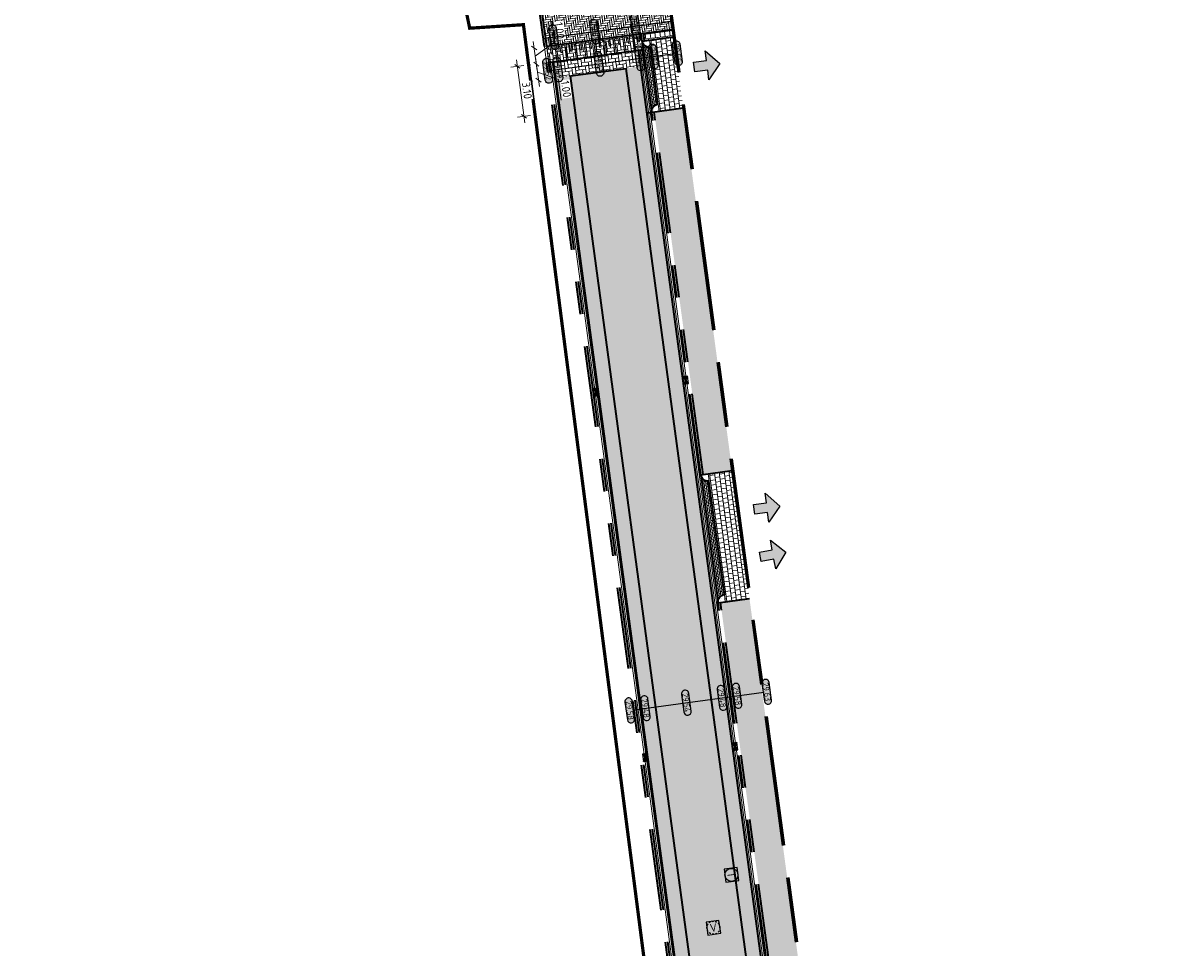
# Model space of a CAD drawing. Header units: metres. Extents: x 199937 to 201628, y 374508 to 375260.
# Tile 31 of 183: x 201115 to 201186, y 374702 to 374759. Entities that reach past the tile are written whole.
import ezdxf
from ezdxf.enums import TextEntityAlignment as Align

# ---------------------------------------------------------------- set-up
doc = ezdxf.new("R2010")
doc.units = ezdxf.units.M
for name, pattern in [('HIDDENX2', [0.75, 0.5, -0.25]), ('VH-OPSLUITBAND_100X200', [16, 8, -2, 4, -2]), ('VH-OPSLUITBAND_150X250', [24, 16, -2, 4, -2]), ('VH-TROTTOIRBAND_130-150', [15, 5, -2, 2, -2, 2, -2]), ('XX-PROJECTGRENS', [18, 12, -3, 0, -3])]:
    doc.linetypes.add(name, pattern=pattern)
doc.layers.add('000___INRIT-PIJL', color=252, linetype='Continuous')
for name, color, linetype, lineweight in [('031___CL_DREMPEL TALUD', 250, 'Continuous', 18), ('B-WE-RI-VWA_RIOOLPUT_VALPUT-S', 20, 'Continuous', 25), ('N-WE-OG-HOOGTELIJN-G', 7, 'Continuous', 25), ('N-WE-RI-ITR_RIOOLPUT-S', 84, 'Continuous', 25), ('N-WE-RI-KOLK-S', 7, 'Continuous', 25), ('N-WE-VH-DREMPEL-G', 30, 'Continuous', 35), ('N-WE-VH-DWARSHELLING-S', 7, 'Continuous', 25), ('N-WE-VH-GOOT-G', 170, 'Continuous', 35), ('N-WE-VH-KANTOPSLUITING_OPSLUITBAND_100X200-G', 150, 'VH-OPSLUITBAND_100X200', 35), ('N-WE-VH-KANTOPSLUITING_OPSLUITBAND_150X250-G', 150, 'VH-OPSLUITBAND_150X250', 35), ('N-WE-VH-KANTOPSLUITING_TROTTOIRBAND_130 150-G', 210, 'VH-TROTTOIRBAND_130-150', 35), ('N-WE-VH-KANTOPSLUITING_TROTTOIRBAND_130 150_250_HOEKBLOK-S', 210, 'Continuous', 25), ('N-WE-VH-KANTOPSLUITING_VERLOOPBAND-S', 251, 'Continuous', 25), ('N-WE-VH-KANTVERHARDING_STREKLAAG-G', 60, 'Continuous', 18), ('N-WE-VH-VERHARDING_BETONSTRAATSTEEN-G', 252, 'Continuous', 35), ('N-WE-VH-VERHARDING_TEGEL-A', 252, 'Continuous', 18), ('N-WE-VH-VERHARDING_TEGEL-G', 252, 'Continuous', 35), ('N-WE-VW-MARKERING-V', 7, 'Continuous', 18), ('X-XX-AL-HOOGTELABEL-S', 7, 'Continuous', 25), ('X-XX-AL-M', 7, 'Continuous', 18)]:
    doc.layers.add(name, color=color, linetype=linetype, lineweight=lineweight)
doc.layers.add('N-WE-KG-GRENS_PROJECT-G', color=7, linetype='XX-PROJECTGRENS', lineweight=35, transparency=0.45)
for name, color, linetype, lineweight, true_color in [('N-WE-VH-VERHARDING_BETONSTRAATSTEEN_GRIJS-A', 7, 'Continuous', 18, 0xa6a6a6), ('N-WE-VH-VERHARDING_BETONSTRAATSTEEN_HEIDE-A', 7, 'Continuous', 0, 0x986657), ('N-WE-VH-VERHARDING_BETONSTRAATSTEEN_ROOD-A', 7, 'Continuous', 0, 0xa92c0a)]:
    doc.layers.add(name, color=color, linetype=linetype, lineweight=lineweight, true_color=true_color)
doc.styles.add('NLCS-ISO', font='NLCS-ISO.ttf')
doc.styles.add('NLCS-ISO-ANNOTATIEF-T18', font='NLCS-ISO.ttf', dxfattribs={"height": 1.8})
doc.styles.add('NLCS-ISO-ANNOTATIEF-T25', font='NLCS-ISO.ttf', dxfattribs={"height": 2.5})
doc.styles.add('NLCS-ISO-M200-T25', font='NLCS-ISO.ttf', dxfattribs={"height": 0.5})
doc.dimstyles.new('NLCS-ANNOTATIEF-T25-SCHRAP_L2_H1', dxfattribs={"dimtxt": 2.5, "dimasz": 1.4, "dimexe": 2, "dimexo": 2, "dimgap": 0.7, "dimtad": 1, "dimzin": 0, "dimdsep": 46, "dimtxsty": 'NLCS-ISO-ANNOTATIEF-T25', "dimblk": 'OBLIQUE', "dimcen": 0, "dimdle": 2, "dimclrd": 256, "dimclre": 256, "dimclrt": 256, "dimadec": 1, "dimazin": 0, "dimtfac": 1, "dimtdec": 3, "dimtofl": 0, "dimtmove": 0, "dimatfit": 3, "dimldrblk": 'OBLIQUE', "dimfxl": 2, "dimfxlon": 1, "dimtfillclr": 256, "dimtolj": 1, "dimtzin": 0, "dimlwd": -1, "dimlwe": -1, "dimarcsym": 0})
doc.dimstyles.new('NLCS-M200-T25-SCHRAP_L2_H1', dxfattribs={"dimscale": 0.2, "dimtxt": 2.5, "dimasz": 1.4, "dimexe": 2, "dimexo": 2, "dimgap": 0.7, "dimtad": 1, "dimzin": 0, "dimdsep": 46, "dimtxsty": 'NLCS-ISO-M200-T25', "dimblk": 'OBLIQUE', "dimcen": 0, "dimdle": 2, "dimclrd": 256, "dimclre": 256, "dimclrt": 256, "dimadec": 1, "dimazin": 0, "dimtfac": 1, "dimtdec": 3, "dimtofl": 0, "dimtmove": 0, "dimatfit": 3, "dimldrblk": 'OBLIQUE', "dimfxl": 2, "dimfxlon": 1, "dimtfillclr": 256, "dimtolj": 1, "dimtzin": 0, "dimlwd": -1, "dimlwe": -1, "dimarcsym": 0})
pattern_1 = [(7.69915, (201343.74282, 375069.87108), (0.27719984, 0.188839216), [0.3, -0.3]), (97.69915, (201343.7428, 375069.87108), (-0.29729556, -0.04019144), [])]
pattern_2 = [(7.71626, (201343.74282, 375069.87108), (0.089951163, 0.118147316), [0.105, -0.105]), (97.71626, (201343.74282, 375069.87108), (-0.10404924, -0.014098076), [])]

# ---------------------------------------------------------------- blocks, each defined once
blk = doc.blocks.new('*U11')
at = {"flags": 128}
for points in [[(-1.55, -0.1), (-1.55, -0.5)], [(-1.45, -0.5), (-1.55, -0.5)], [(-1.45, -0.1), (-1.45, -0.5)], [(-1.45, -0.1), (-1.25, -0.1)], [(-1.25, -0.1), (-1.25, -1)], [(-1.15, -0.1), (-1.15, -1)], [(-1.15, -0.1), (-0.95, -0.1)], [(-0.95, -0.1), (-0.95, -0.5)], [(-0.85, -0.5), (-0.95, -0.5)], [(-0.85, -0.1), (-0.65, -0.1)], [(-0.85, -0.1), (-0.85, -0.5)], [(-0.65, -0.1), (-0.65, -1)], [(-0.55, -0.1), (-0.35, -0.1)], [(-0.55, -0.1), (-0.55, -1)], [(-0.35, -0.1), (-0.35, -0.5)], [(-0.25, -0.5), (-0.35, -0.5)], [(-0.25, -0.1), (-0.05, -0.1)], [(-0.25, -0.1), (-0.25, -0.5)], [(-0.05, -0.1), (-0.05, -1)], [(0.05, -0.1), (0.25, -0.1)], [(0.05, -0.1), (0.05, -1)], [(0.25, -0.1), (0.25, -0.5)], [(0.35, -0.5), (0.25, -0.5)], [(0.35, -0.1), (0.55, -0.1)], [(0.35, -0.1), (0.35, -0.5)], [(0.55, -0.1), (0.55, -1)], [(0.65, -0.1), (0.65, -1)], [(0.65, -0.1), (0.85, -0.1)], [(0.85, -0.1), (0.85, -0.5)], [(0.95, -0.5), (0.85, -0.5)], [(0.95, -0.1), (0.95, -0.5)], [(0.95, -0.1), (1.15, -0.1)], [(1.15, -0.1), (1.15, -1)], [(1.25, -0.1), (1.45, -0.1)], [(1.25, -0.1), (1.25, -1)], [(1.45, -0.1), (1.45, -0.5)], [(1.55, -0.5), (1.45, -0.5)], [(1.55, -0.1), (1.55, -0.5)], [(1.55, -0.1), (1.75, -0.1)], [(1.75, -0.1), (1.75, -1)], [(1.85, -0.1), (2.05, -0.1)], [(1.85, -0.1), (1.85, -1)], [(2.05, -0.1), (2.05, -0.5)], [(2.15, -0.5), (2.05, -0.5)], [(2.15, -0.1), (2.15, -0.5)], [(2.15, -0.1), (2.35, -0.1)], [(2.35, -0.1), (2.35, -1)], [(2.45, -0.1), (2.65, -0.1)], [(2.45, -0.1), (2.45, -1)], [(2.65, -0.1), (2.65, -0.5)], [(2.75, -0.5), (2.65, -0.5)], [(2.75, -0.1), (2.75, -0.5)], [(2.75, -0.1), (2.95, -0.1)], [(2.95, -0.1), (2.95, -1)], [(3.05, -0.1), (3.25, -0.1)], [(3.05, -0.1), (3.05, -1)], [(3.25, -0.1), (3.25, -0.5)], [(3.35, -0.5), (3.25, -0.5)], [(3.35, -0.1), (3.35, -0.5)], [(3.35, -0.1), (3.55, -0.1)], [(3.55, -0.1), (3.55, -1)], [(3.65, -0.1), (3.85, -0.1)], [(3.65, -0.1), (3.65, -1)], [(3.85, -0.1), (3.85, -0.5)], [(3.95, -0.5), (3.85, -0.5)], [(3.95, -0.1), (3.95, -0.5)], [(-1.25, -1), (-1.15, -1)], [(-0.65, -1), (-0.55, -1)], [(-0.05, -1), (0.05, -1)], [(0.55, -1), (0.65, -1)], [(1.15, -1), (1.25, -1)], [(1.75, -1), (1.85, -1)], [(2.35, -1), (2.45, -1)], [(2.95, -1), (3.05, -1)], [(3.55, -1), (3.65, -1)]]:
    blk.add_lwpolyline(points, dxfattribs=at)
blk = doc.blocks.new('_Oblique')
at = {"color": 0, "linetype": 'ByBlock', "lineweight": -2}
blk.add_line((-0.5, -0.5), (0.5, 0.5), dxfattribs=at)
blk = doc.blocks.new('*D143')
at = {"layer": 'Defpoints', "color": 0, "transparency": 16777216}
for p in [(201154.705, 374757.315), (201155.12, 374754.242), (201145.353, 374752.925)]:
    blk.add_point(p, dxfattribs=at)
at = {"layer": 'X-XX-AL-M', "transparency": 16777216}
for p, q in [((201144.885, 374756.394), (201145.407, 374752.529)), ((201145.335, 374756.051), (201144.542, 374755.944)), ((201145.75, 374752.979), (201144.957, 374752.872))]:
    blk.add_line(p, q, dxfattribs=at)
at = {"layer": 'X-XX-AL-M', "transparency": 16777216, "xscale": 0.28, "yscale": 0.28, "zscale": 0.28}
for p, rotation in [((201144.939, 374755.998), 97.68049181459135), ((201145.353, 374752.925), 277.6804918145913)]:
    blk.add_blockref('_Oblique', p, dxfattribs=dict(at, rotation=rotation))
at = {"layer": 'X-XX-AL-M', "transparency": 16777216, "insert": (201145.533, 374754.514), "char_height": 0.5, "attachment_point": 5, "rotation": 277.68049, "style": 'NLCS-ISO-ANNOTATIEF-T25', "bg_fill": 3, "box_fill_scale": 1.1, "bg_fill_color": 256, "bg_fill_true_color": 13158600, "bg_fill_transparency": 0}
blk.add_mtext('\\A1;3.10', dxfattribs=at)
blk = doc.blocks.new('*D181')
at = {"layer": 'Defpoints', "color": 0, "transparency": 16777216}
for p in [(201146.751, 374757.234, 29.516), (201146.885, 374756.243, 29.516), (201146.107, 374756.138)]:
    blk.add_point(p, dxfattribs=at)
at = {"layer": 'X-XX-AL-M', "transparency": 16777216}
for p, q in [((201147.24, 374757.512), (201147.069, 374758.781)), ((201145.609, 374757.08), (201145.577, 374757.075)), ((201145.92, 374757.525), (201146.161, 374755.742)), ((201146.04, 374756.633), (201147.24, 374757.512)), ((201145.743, 374756.089), (201145.711, 374756.084))]:
    blk.add_line(p, q, dxfattribs=at)
at = {"layer": 'X-XX-AL-M', "transparency": 16777216, "xscale": 0.28, "yscale": 0.28, "zscale": 0.28}
for p, rotation in [((201145.973, 374757.129), 97.69884873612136), ((201146.107, 374756.138), 277.6988487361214)]:
    blk.add_blockref('_Oblique', p, dxfattribs=dict(at, rotation=rotation))
at = {"layer": 'X-XX-AL-M', "transparency": 16777216, "insert": (201147.541, 374758.199), "char_height": 0.5, "attachment_point": 5, "rotation": 277.69885, "style": 'NLCS-ISO-M200-T25', "bg_fill": 3, "box_fill_scale": 1.1, "bg_fill_color": 256, "bg_fill_true_color": 13158600, "bg_fill_transparency": 0}
blk.add_mtext('\\A1;1.00', dxfattribs=at)
blk = doc.blocks.new('*D182')
at = {"layer": 'Defpoints', "color": 0, "transparency": 16777216}
for p in [(201146.885, 374756.243, 29.516), (201146.241, 374755.147), (201147.019, 374755.252, 29.516)]:
    blk.add_point(p, dxfattribs=at)
at = {"layer": 'X-XX-AL-M', "transparency": 16777216}
for p, q in [((201146.054, 374756.534), (201146.295, 374754.751)), ((201145.743, 374756.089), (201145.711, 374756.084)), ((201146.174, 374755.642), (201147.466, 374755.19)), ((201145.877, 374755.098), (201145.845, 374755.093)), ((201147.466, 374755.19), (201147.637, 374753.921))]:
    blk.add_line(p, q, dxfattribs=at)
at = {"layer": 'X-XX-AL-M', "transparency": 16777216, "xscale": 0.28, "yscale": 0.28, "zscale": 0.28}
for p, rotation in [((201146.107, 374756.138), 97.69884873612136), ((201146.241, 374755.147), 277.6988487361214)]:
    blk.add_blockref('_Oblique', p, dxfattribs=dict(at, rotation=rotation))
at = {"layer": 'X-XX-AL-M', "transparency": 16777216, "insert": (201147.938, 374754.608), "char_height": 0.5, "attachment_point": 5, "rotation": 277.69885, "style": 'NLCS-ISO-M200-T25', "bg_fill": 3, "box_fill_scale": 1.1, "bg_fill_color": 256, "bg_fill_true_color": 13158600, "bg_fill_transparency": 0}
blk.add_mtext('\\A1;1.00', dxfattribs=at)
blk = doc.blocks.new('inrit')
h = blk.add_hatch(color=256)
h.dxf.hatch_style = 1
h.paths.add_polyline_path([(0.3, 1), (-0.3, 1), (-0.3, 1.8), (-0.9, 1.8), (0, 2.6), (0.9, 1.8), (0.3, 1.8)])
at = {"color": 3, "flags": 128}
blk.add_lwpolyline([(0.3, 1), (-0.3, 1), (-0.3, 1.8), (-0.9, 1.8), (0, 2.6), (0.9, 1.8), (0.3, 1.8), (0.3, 1)], dxfattribs=at)
blk = doc.blocks.new('SVH-VERLOOPBAND_TROTTOIRBAND 130 150X250 HD_OPSLUITBAND 150X250 HD_L1000_RECHTS-MM')
at = {"linetype": 'Continuous', "lineweight": 0}
blk.add_lwpolyline([(0, 0), (1000, 0), (1000, 150), (0, 150)], close=True, dxfattribs=at)
blk.add_lwpolyline([(0, 20), (100, 20), (900, 0)], dxfattribs=at)
blk = doc.blocks.new('SVH-TROTTOIRBAND HOEKBLOK_130 150X250_R450_H90UITW_HD-MM')
at = {"linetype": 'Continuous', "lineweight": 0}
for q in [(450, 450), (0, 0)]:
    blk.add_line((0, 450), q, dxfattribs=at)
for radius in [450, 430]:
    blk.add_arc((0, 450), radius, 270, 0, dxfattribs=at)
blk = doc.blocks.new('*U283')
h = blk.add_hatch(color=253)
h.dxf.hatch_style = 1
edge = h.paths.add_edge_path()
edge.add_line((2.73, 1.13), (-2.73, 1.13))
edge.add_arc((-2.73, 0), 1.13, 90, 270)
edge.add_line((-2.73, -1.13), (2.73, -1.13))
edge.add_arc((2.73, 0), 1.13, 270, 450)
blk.add_lwpolyline([(2.73, 1.13), (-2.73, 1.13, 1), (-2.73, -1.13), (2.73, -1.13, 1)], format="xyb", close=True)
at = {"style": 'NLCS-ISO-ANNOTATIEF-T18'}
blk.add_attdef('HGT', text='', height=1.8, dxfattribs=at).set_placement((0, 0), align=Align.MIDDLE_CENTER)
blk = doc.blocks.new('*U346')
blk.add_solid([(0, 0), (2.63, 0.25), (5.26, 0)])
blk = doc.blocks.new('*U347')
blk.add_solid([(3, 0), (3, 0.25), (1.201, 0)])
blk = doc.blocks.new('SRI-PUT_INSPECTIE-SO')
at = {"lineweight": -3, "flags": 128}
blk.add_lwpolyline([(-2, -2), (2, -2), (2, 2), (-2, 2)], close=True, dxfattribs=at)
at = {"lineweight": -3, "ltscale": 1.5}
blk.add_circle((0, 0), 2, dxfattribs=at)
at = {"ltscale": 0.1, "style": 'NLCS-ISO'}
blk.add_text('I', height=2.5, dxfattribs=at).set_placement((0, -0.01), align=Align.MIDDLE_CENTER)
blk = doc.blocks.new('SRI-PUT_VALPUT-SO')
at = {"lineweight": -3, "flags": 128}
blk.add_lwpolyline([(-2, -2), (2, -2), (2, 2), (-2, 2)], close=True, dxfattribs=at)
at = {"linetype": 'HIDDENX2', "lineweight": -3, "ltscale": 0.25}
blk.add_circle((0, 0), 2, dxfattribs=at)
at = {"ltscale": 0.1, "style": 'NLCS-ISO'}
blk.add_text('V', height=2.5, dxfattribs=at).set_placement((0, -0.01), align=Align.MIDDLE_CENTER)
blk = doc.blocks.new('N-SRI-KOLK_STRAAT_450X300-SO')
h = blk.add_hatch(color=256)
h.dxf.hatch_style = 1
h.paths.add_polyline_path([(0, 0.75), (-1.125, 1.5), (-1.125, 0)])
h.paths.add_polyline_path([(1.125, 0), (1.125, 1.5), (0, 0.75)])
for p, q in [((-1.125, 0), (1.125, 1.5)), ((1.125, 0), (-1.125, 1.5))]:
    blk.add_line(p, q)
at = {"flags": 128}
blk.add_lwpolyline([(-1.125, 0), (1.125, 0), (1.125, 1.5), (-1.125, 1.5)], close=True, dxfattribs=at)

msp = doc.modelspace()

# ---------------------------------------------------------------- hatches: boundary and pattern name
at = {"layer": 'N-WE-VH-VERHARDING_BETONSTRAATSTEEN_GRIJS-A'}
h = msp.add_hatch(dxfattribs=at)
h.set_pattern_fill('AVH-GRI_BSS_KEIFRMT_HALFST-SO', color=256, angle=7.71626, pattern_type=2)
h.set_pattern_definition(pattern_2)
edge = h.paths.add_edge_path()
edge.add_arc((201153.657, 374753.228), 0.45, 98.03915, 188.03915, ccw=False)
edge.add_line((201153.594, 374753.673), (201153.124, 374757.17))
edge.add_arc((201153.064, 374757.616), 0.45, 187.69885, 277.69885, ccw=False)
edge.add_line((201152.618, 374757.555), (201153.212, 374753.165))
h = msp.add_hatch(dxfattribs=at)
h.set_pattern_fill('AVH-GRI_BSS_KEIFRMT_HALFST-SO', color=256, angle=7.71626, pattern_type=2)
h.set_pattern_definition(pattern_2)
edge = h.paths.add_edge_path()
edge.add_arc((201157.737, 374723.047), 0.45, 97.69915, 187.69915, ccw=False)
edge.add_line((201157.677, 374723.493), (201156.732, 374730.481))
edge.add_arc((201156.672, 374730.927), 0.45, 187.69915, 277.69915, ccw=False)
edge.add_line((201156.226, 374730.867), (201157.291, 374722.987))
at = {"layer": 'N-WE-VH-VERHARDING_BETONSTRAATSTEEN_HEIDE-A', "true_color": 0x986657}
h = msp.add_hatch(dxfattribs=at)
h.set_pattern_fill('AVH-HEI_BSS_KEIFRMT_KEPER-SO', color=25, scale=2, angle=187.69885, pattern_type=2)
h.set_pattern_definition([(187.6988, (201148.5437, 374746.21042), (-0.179974, -0.23624), [0.63, -0.21]), (97.6988, (201148.59997, 374745.7942), (-0.179974, -0.23624), [0.63, -0.21])])
h.paths.add_polyline_path([(201152.392, 374756.988), (201150.353, 374756.712), (201147.175, 374756.282), (201147.31, 374755.291), (201152.526, 374755.997)])
h = msp.add_hatch(dxfattribs=at)
h.set_pattern_fill('AVH-HEI_BSS_KEIFRMT_KEPER-SO', color=25, scale=2, angle=187.70384, pattern_type=2)
h.set_pattern_definition([(187.70384062, (0, 0), (-0.17995353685, -0.23625563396), [0.63, -0.21]), (97.70384062, (0.0563, -0.4162), (-0.17995353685, -0.23625563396), [0.63, -0.21])])
h.paths.add_polyline_path([(201152.526, 374755.997), (201151.634, 374755.876), (201166.452, 374646.261), (201167.344, 374646.382)])
h = msp.add_hatch(dxfattribs=at)
h.set_pattern_fill('AVH-HEI_BSS_KEIFRMT_KEPER-SO', color=25, scale=2, angle=187.70384, pattern_type=2)
h.set_pattern_definition([(187.70384, (201161.83697, 374645.63702), (-0.17995354, -0.23625563), [0.63, -0.21]), (97.70384, (201161.89327, 374645.22082), (-0.17995354, -0.23625563), [0.63, -0.21])])
h.paths.add_polyline_path([(201148.208, 374755.413), (201147.316, 374755.292), (201162.134, 374645.677), (201163.026, 374645.798)])
at = {"layer": 'N-WE-VH-VERHARDING_BETONSTRAATSTEEN_ROOD-A'}
h = msp.add_hatch(dxfattribs=at)
h.set_pattern_fill('AVH-ROO_BSS_DIKFRMT_ELLEBOOG-SO', color=36, scale=2, angle=-172.30115, pattern_type=2)
h.set_pattern_definition([(187.6988, (201154.70718, 374757.30051), (-0.1182687, -0.1552434), [0.552, -0.276]), (97.6988, (201154.76264, 374756.89025), (-0.1182687, -0.1552434), [0.552, -0.276])])
h.paths.add_polyline_path([(201151.831, 374763.373), (201152.029, 374763.4), (201152.566, 374759.436), (201152.367, 374759.409)], flags=16)
h.paths.add_polyline_path([(201154.487, 374758.28), (201153.575, 374765.026), (201145.839, 374763.973), (201146.003, 374762.762), (201146.751, 374757.234)])
h = msp.add_hatch(dxfattribs=at)
h.set_pattern_fill('AVH-ROO_BSS_KEIFRMT_KEPER-SO', color=36, scale=2, angle=187.7, pattern_type=2)
h.set_pattern_definition([(187.7, (201109.11427, 374903.02658), (-0.17996937, -0.23624357), [0.63, -0.21]), (97.7, (201109.17055, 374902.61037), (-0.17996937, -0.23624357), [0.63, -0.21])])
h.paths.add_polyline_path([(201146.751, 374757.234), (201146.885, 374756.243), (201152.689, 374757.028), (201152.555, 374758.019)])
h = msp.add_hatch(dxfattribs=at)
h.set_pattern_fill('AVH-ROO_BSS_KEIFRMT_KEPER-SO', color=36, scale=2, angle=142.70384, pattern_type=2)
h.set_pattern_definition([(142.70384062, (0, 0), (-0.29430432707, -0.03981159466), [0.63, -0.21]), (52.70384062, (-0.2545, -0.33412), (-0.29430432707, -0.03981159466), [0.63, -0.21])])
h.paths.add_polyline_path([(201151.634, 374755.876), (201148.208, 374755.413), (201163.026, 374645.798), (201166.452, 374646.261)])
at = {"layer": 'N-WE-VH-VERHARDING_TEGEL-A'}
h = msp.add_hatch(dxfattribs=at)
h.set_pattern_fill('AVH-TEGEL_300X300_HALFST-SO', color=256, angle=97.7, pattern_type=2)
h.set_pattern_definition([(97.7, (201343.74282, 375069.87108), (-0.188843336, 0.27719703), [0.3, -0.3]), (187.7, (201343.7428, 375069.87108), (0.04019586, -0.29729496), [])])
h.paths.add_polyline_path([(201154.487, 374758.28), (201152.704, 374758.039), (201152.767, 374757.576), (201154.55, 374757.817)])
h = msp.add_hatch(dxfattribs=at)
h.set_pattern_fill('AVH-TEGEL_300X300_HALFST-SO', color=256, angle=7.69915, pattern_type=2)
h.set_pattern_definition(pattern_1)
h.paths.add_polyline_path([(201154.55, 374757.817), (201153.064, 374757.616), (201153.124, 374757.17), (201153.594, 374753.673), (201153.657, 374753.228), (201155.142, 374753.438)])
h = msp.add_hatch(dxfattribs=at)
h.set_pattern_fill('AVH-TEGEL_300X300_HALFST-SO', color=256, scale=5, angle=97.7, pattern_type=2)
h.set_pattern_definition([(97.7, (0, 0), (-0.188843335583, 0.2771970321), [0.3, -0.3]), (187.7, (0, 0), (0.04019585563, -0.29729495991), [])])
h.paths.add_polyline_path([(201156.375, 374730.887), (201158.158, 374731.128), (201155.142, 374753.438), (201153.36, 374753.186)])
h.paths.add_polyline_path([(201160.452, 374700.726), (201162.235, 374700.967), (201159.223, 374723.248), (201157.44, 374723.007)])
h.paths.add_polyline_path([(201163.312, 374693.004), (201161.528, 374692.762), (201168.058, 374644.46), (201169.842, 374644.701)])
h = msp.add_hatch(dxfattribs=at)
h.set_pattern_fill('AVH-TEGEL_300X300_HALFST-SO', color=256, angle=7.69915, pattern_type=2)
h.set_pattern_definition(pattern_1)
h.paths.add_polyline_path([(201158.158, 374731.128), (201156.672, 374730.927), (201156.732, 374730.481), (201157.677, 374723.493), (201157.737, 374723.047), (201159.223, 374723.248)])
at = {"layer": 'N-WE-VW-MARKERING-V'}
h = msp.add_hatch(color=256, dxfattribs=at)
h.dxf.hatch_style = 1
h.paths.add_polyline_path([(201151.124, 374757.724), (201151.178, 374757.328), (201151.277, 374757.341), (201151.224, 374757.738), (201151.422, 374757.765), (201151.542, 374756.873), (201151.641, 374756.886), (201151.521, 374757.778), (201151.719, 374757.805), (201151.773, 374757.408), (201151.872, 374757.422), (201151.818, 374757.818), (201152.016, 374757.845), (201152.137, 374756.953), (201152.236, 374756.966), (201152.115, 374757.858), (201152.314, 374757.885), (201152.367, 374757.489), (201152.466, 374757.502), (201152.413, 374757.899), (201152.569, 374757.92), (201152.555, 374758.019), (201146.751, 374757.234), (201146.764, 374757.135), (201146.962, 374757.162), (201147.016, 374756.765), (201147.115, 374756.779), (201147.061, 374757.175), (201147.26, 374757.202), (201147.38, 374756.31), (201147.479, 374756.323), (201147.359, 374757.215), (201147.557, 374757.242), (201147.611, 374756.846), (201147.71, 374756.859), (201147.656, 374757.255), (201147.854, 374757.282), (201147.975, 374756.39), (201148.074, 374756.404), (201147.953, 374757.296), (201148.152, 374757.322), (201148.205, 374756.926), (201148.304, 374756.939), (201148.251, 374757.336), (201148.449, 374757.363), (201148.569, 374756.471), (201148.668, 374756.484), (201148.548, 374757.376), (201148.746, 374757.403), (201148.8, 374757.006), (201148.899, 374757.02), (201148.845, 374757.416), (201149.043, 374757.443), (201149.164, 374756.551), (201149.263, 374756.565), (201149.143, 374757.456), (201149.341, 374757.483), (201149.394, 374757.087), (201149.493, 374757.1), (201149.44, 374757.497), (201149.638, 374757.523), (201149.759, 374756.632), (201149.858, 374756.645), (201149.737, 374757.537), (201149.935, 374757.564), (201149.989, 374757.167), (201150.088, 374757.181), (201150.034, 374757.577), (201150.233, 374757.604), (201150.353, 374756.712), (201150.452, 374756.725), (201150.332, 374757.617), (201150.53, 374757.644), (201150.583, 374757.248), (201150.683, 374757.261), (201150.629, 374757.657), (201150.827, 374757.684), (201150.948, 374756.792), (201151.047, 374756.806), (201150.926, 374757.698)])

# ---------------------------------------------------------------- linework, layer by layer
at = {"layer": 'N-WE-KG-GRENS_PROJECT-G', "const_width": 0.2}
msp.add_lwpolyline([(201308.154, 374697.695), (201289.987, 374686.064, -0.039086), (201266.925, 374673.14), (201200.091, 374642.739), (201176.185, 374630.628), (201154.896, 374621.629), (201134.191, 374615.027, 0.222043), (201130.95, 374609.666), (201131.634, 374605.697), (201128.564, 374605.463), (201127.077, 374611.085), (201121.934, 374614.786), (201115.176, 374614.724), (201114.644, 374618.633), (201122.184, 374622.355), (201156.273, 374633.318, 0.28281), (201160.28, 374643.215), (201159.79, 374646.456), (201145.314, 374758.563), (201142.008, 374758.346), (201141.387, 374761.366)], format="xyb", dxfattribs=at)
at = {"layer": 'N-WE-OG-HOOGTELIJN-G'}
msp.add_lwpolyline([(201152.119, 374716.406), (201160.103, 374717.486)], dxfattribs=at)
at = {"layer": 'N-WE-VH-DREMPEL-G', "elevation": 29.516}
for points in [[(201146.751, 374757.234), (201154.573, 374758.292)], [(201146.885, 374756.243), (201152.689, 374757.028)]]:
    msp.add_lwpolyline(points, dxfattribs=at)
at = {"layer": 'N-WE-VH-GOOT-G'}
for points in [[(201167.478, 374645.391), (201152.392, 374756.988)], [(201148.41, 374747.201), (201147.175, 374756.282)], [(201162.268, 374644.686), (201148.41, 374747.201)]]:
    msp.add_lwpolyline(points, dxfattribs=at)
at = {"layer": 'N-WE-VH-KANTOPSLUITING_TROTTOIRBAND_130 150-G'}
for points in [[(201152.618, 374757.555), (201152.555, 374758.019)], [(201152.767, 374757.576), (201152.704, 374758.039)], [(201156.226, 374730.867), (201153.212, 374753.165)], [(201156.375, 374730.887), (201153.36, 374753.186)], [(201160.303, 374700.706), (201157.291, 374722.987)], [(201160.452, 374700.726), (201157.44, 374723.007)]]:
    msp.add_lwpolyline(points, dxfattribs=at)
at = {"layer": 'N-WE-VH-KANTVERHARDING_STREKLAAG-G'}
for points in [[(201162.07, 374644.659), (201148.212, 374747.175)], [(201162.169, 374644.673), (201148.311, 374747.188)]]:
    msp.add_lwpolyline(points, dxfattribs=at)
at = {"layer": 'N-WE-VH-VERHARDING_BETONSTRAATSTEEN-G'}
for points in [[(201153.212, 374753.165, -0.414214), (201153.594, 374753.673), (201153.124, 374757.17, -0.414214), (201152.618, 374757.555), (201153.212, 374753.165)], [(201157.291, 374722.987, -0.414214), (201157.677, 374723.493), (201156.732, 374730.481, -0.414214), (201156.226, 374730.867), (201157.291, 374722.987)]]:
    msp.add_lwpolyline(points, format="xyb", dxfattribs=at)
at = {"layer": 'N-WE-VH-VERHARDING_BETONSTRAATSTEEN-G', "elevation": 29.516}
msp.add_lwpolyline([(201148.208, 374755.413), (201151.634, 374755.876)], dxfattribs=at)
at = {"layer": 'N-WE-VH-VERHARDING_BETONSTRAATSTEEN-G'}
for points in [[(201166.452, 374646.261), (201151.634, 374755.876)], [(201163.026, 374645.798), (201148.208, 374755.413)]]:
    msp.add_lwpolyline(points, dxfattribs=at)
at = {"layer": 'N-WE-VH-VERHARDING_TEGEL-G'}
for points, elevation in [([(201156.226, 374730.867), (201158.158, 374731.128)], 29.539), ([(201157.291, 374722.987), (201159.223, 374723.248)], 29.587)]:
    msp.add_lwpolyline(points, dxfattribs=dict(at, elevation=elevation))

# ---------------------------------------------------------------- block references
at = {"layer": '000___INRIT-PIJL'}
for p, rotation in [((201154.829, 374755.824, 29.55), 277.5529479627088), ((201158.513, 374728.621, 29.607), 277.1381536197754), ((201158.906, 374725.636, 29.641), 280.4678286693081)]:
    msp.add_blockref('inrit', p, dxfattribs=dict(at, rotation=rotation))
at = {"layer": '031___CL_DREMPEL TALUD', "rotation": 7.698848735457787}
msp.add_blockref('*U11', (201148.485, 374757.468, 29.516), dxfattribs=at)
at = {"layer": 'B-WE-RI-VWA_RIOOLPUT_VALPUT-S', "xscale": 0.2, "yscale": 0.2, "zscale": 0.2, "rotation": 7.703687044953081}
msp.add_blockref('SRI-PUT_VALPUT-SO', (201157.002, 374702.995, 29.618), dxfattribs=at)
at = {"layer": 'N-WE-RI-ITR_RIOOLPUT-S', "xscale": 0.2, "yscale": 0.2, "zscale": 0.2, "rotation": 277.6358774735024}
msp.add_blockref('SRI-PUT_INSPECTIE-SO', (201158.113, 374706.248), dxfattribs=at)
at = {"layer": 'N-WE-RI-KOLK-S', "xscale": 0.2, "yscale": 0.2, "zscale": 0.2}
for p, rotation in [((201155.435, 374736.715), 97.69884873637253), ((201149.631, 374735.93), 277.6988487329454), ((201158.484, 374714.161), 97.69884873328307), ((201152.669, 374713.456), 277.6988487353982)]:
    msp.add_blockref('N-SRI-KOLK_STRAAT_450X300-SO', p, dxfattribs=dict(at, rotation=rotation))
at = {"layer": 'N-WE-VH-DWARSHELLING-S', "rotation": 7.698848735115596}
msp.add_blockref('*U346', (201147.904, 374750.92), dxfattribs=at)
at = {"layer": 'N-WE-VH-KANTOPSLUITING_TROTTOIRBAND_130 150_250_HOEKBLOK-S', "yscale": 0.001, "zscale": 0.001}
for p, xscale, rotation in [((201156.226, 374730.867), 0.001, 277.6991485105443), ((201157.291, 374722.987), -0.001, 277.6991485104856)]:
    msp.add_blockref('SVH-TROTTOIRBAND HOEKBLOK_130 150X250_R450_H90UITW_HD-MM', p, dxfattribs=dict(at, xscale=xscale, rotation=rotation))
at = {"layer": 'X-XX-AL-HOOGTELABEL-S'}
ref = msp.add_blockref('*U283', (201152.21, 374758.477, 29.516), dxfattribs=dict(at, xscale=-0.2, yscale=0.2, zscale=0.2, rotation=277.7272723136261))
ref.add_attrib('HGT', '29.50', dxfattribs={"layer": '0', "height": 0.36, "rotation": 277.72727, "style": 'NLCS-ISO-ANNOTATIEF-T18'}).set_placement((201152.21, 374758.476, 29.516), align=Align.MIDDLE_CENTER)
at = {"layer": 'X-XX-AL-HOOGTELABEL-S', "xscale": 0.2, "yscale": 0.2, "zscale": 0.2, "rotation": 277.7272722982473}
for p, values in [((201157.529, 374717.138), {'HGT': '29.48'}), ((201158.463, 374717.264), {'HGT': '29.58'}), ((201160.288, 374717.512), {'HGT': '29.63'}), ((201151.86, 374716.368), {'HGT': '29.58'}), ((201152.825, 374716.502), {'HGT': '29.48'}), ((201155.338, 374716.841), {'HGT': '29.54'})]:
    msp.add_blockref('*U283', p, dxfattribs=at).add_auto_attribs(values)

# ---------------------------------------------------------------- next in the draw order: dimensions: what is measured, and where the dimension line sits
at = {"layer": 'X-XX-AL-M'}
dim = msp.add_aligned_dim(p1=(201154.705, 374757.315), p2=(201155.12, 374754.242), distance=-9.855, dimstyle='NLCS-ANNOTATIEF-T25-SCHRAP_L2_H1', override={"dimtfill": 1}, dxfattribs=at)
dim.commit()
dim.dimension.update_dxf_attribs({"geometry": '*D143', "text_midpoint": (201145.533, 374754.514)})

# ---------------------------------------------------------------- next in the draw order: linework, layer by layer
at = {"layer": 'N-WE-VH-KANTVERHARDING_STREKLAAG-G'}
for points in [[(201167.577, 374645.404), (201152.491, 374757.001)], [(201167.676, 374645.417), (201152.59, 374757.014)]]:
    msp.add_lwpolyline(points, dxfattribs=at)
at = {"layer": 'N-WE-VH-VERHARDING_TEGEL-G'}
msp.add_lwpolyline([(201152.618, 374757.555), (201154.55, 374757.817)], dxfattribs=at)
at = {"layer": 'N-WE-VH-VERHARDING_TEGEL-G', "elevation": 29.529}
msp.add_lwpolyline([(201152.974, 374753.131), (201155.142, 374753.438)], dxfattribs=at)

# ---------------------------------------------------------------- next in the draw order: block references
at = {"layer": 'N-WE-VH-DWARSHELLING-S', "rotation": 7.699148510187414}
msp.add_blockref('*U347', (201152.373, 374751.524), dxfattribs=at)
at = {"layer": 'N-WE-VH-KANTOPSLUITING_TROTTOIRBAND_130 150_250_HOEKBLOK-S', "yscale": 0.001, "zscale": 0.001}
for p, xscale, rotation in [((201152.618, 374757.555), 0.001, 277.6988487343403), ((201153.212, 374753.165), -0.001, 278.0391496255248)]:
    msp.add_blockref('SVH-TROTTOIRBAND HOEKBLOK_130 150X250_R450_H90UITW_HD-MM', p, dxfattribs=dict(at, xscale=xscale, rotation=rotation))
at = {"layer": 'X-XX-AL-HOOGTELABEL-S'}
ref = msp.add_blockref('*U283', (201149.7, 374758.137, 29.516), dxfattribs=dict(at, xscale=-0.2, yscale=0.2, zscale=0.2, rotation=277.7272723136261))
ref.add_attrib('HGT', '29.53', dxfattribs={"layer": '0', "height": 0.36, "rotation": 277.72727, "style": 'NLCS-ISO-ANNOTATIEF-T18'}).set_placement((201149.7, 374758.137, 29.516), align=Align.MIDDLE_CENTER)
ref = msp.add_blockref('*U283', (201149.956, 374756.154, 29.516), dxfattribs=dict(at, xscale=-0.2, yscale=0.2, zscale=0.2, rotation=277.7272723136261))
ref.add_attrib('HGT', '29.47', dxfattribs={"layer": '0', "height": 0.36, "rotation": 277.72727, "style": 'NLCS-ISO-ANNOTATIEF-T18'}).set_placement((201149.956, 374756.153, 29.516), align=Align.MIDDLE_CENTER)
ref = msp.add_blockref('*U283', (201152.463, 374756.492), dxfattribs=dict(at, xscale=-0.2, yscale=0.2, zscale=0.2, rotation=277.7272723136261))
ref.add_attrib('HGT', '29.42', dxfattribs={"layer": '0', "height": 0.36, "rotation": 277.72727, "style": 'NLCS-ISO-ANNOTATIEF-T18'}).set_placement((201152.463, 374756.492), align=Align.MIDDLE_CENTER)
ref = msp.add_blockref('*U283', (201153.311, 374756.607, 29.516), dxfattribs=dict(at, xscale=-0.2, yscale=0.2, zscale=0.2, rotation=277.7272723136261))
ref.add_attrib('HGT', '29.52', dxfattribs={"layer": '0', "height": 0.36, "rotation": 277.72727, "style": 'NLCS-ISO-ANNOTATIEF-T18'}).set_placement((201153.311, 374756.607, 29.516), align=Align.MIDDLE_CENTER)
ref = msp.add_blockref('*U283', (201154.791, 374756.807, 29.516), dxfattribs=dict(at, xscale=-0.2, yscale=0.2, zscale=0.2, rotation=277.7272723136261))
ref.add_attrib('HGT', '29.55', dxfattribs={"layer": '0', "height": 0.36, "rotation": 277.72727, "style": 'NLCS-ISO-ANNOTATIEF-T18'}).set_placement((201154.791, 374756.807, 29.516), align=Align.MIDDLE_CENTER)

# ---------------------------------------------------------------- next in the draw order: dimensions: what is measured, and where the dimension line sits
at = {"layer": 'X-XX-AL-M'}
dim = msp.add_linear_dim(base=(201146.107, 374756.138), p1=(201146.751, 374757.234, 29.516), p2=(201146.885, 374756.243, 29.516), angle=277.69885, dimstyle='NLCS-M200-T25-SCHRAP_L2_H1', override={"dimtmove": 1, "dimtfill": 1}, dxfattribs=at)
dim.commit()
dim.dimension.update_dxf_attribs({"geometry": '*D181', "text_midpoint": (201147.221, 374757.651), "dimtype": 161})

# ---------------------------------------------------------------- next in the draw order: linework, layer by layer
at = {"layer": 'N-WE-OG-HOOGTELIJN-G', "elevation": 29.516}
msp.add_lwpolyline([(201146.537, 374757.71), (201154.522, 374758.789)], dxfattribs=at)
at = {"layer": 'N-WE-VH-KANTOPSLUITING_OPSLUITBAND_100X200-G'}
msp.add_lwpolyline([(201146.751, 374757.234), (201145.839, 374763.973)], dxfattribs=at)
at = {"layer": 'N-WE-VH-KANTOPSLUITING_OPSLUITBAND_150X250-G'}
msp.add_lwpolyline([(201146.602, 374757.214), (201145.69, 374763.952)], dxfattribs=at)

# ---------------------------------------------------------------- next in the draw order: block references
at = {"layer": 'X-XX-AL-HOOGTELABEL-S'}
ref = msp.add_blockref('*U283', (201147.181, 374757.797, 29.516), dxfattribs=dict(at, xscale=-0.2, yscale=0.2, zscale=0.2, rotation=277.7272723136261))
ref.add_attrib('HGT', '29.50', dxfattribs={"layer": '0', "height": 0.36, "rotation": 277.72727, "style": 'NLCS-ISO-ANNOTATIEF-T18'}).set_placement((201147.181, 374757.796, 29.516), align=Align.MIDDLE_CENTER)

# ---------------------------------------------------------------- next in the draw order: dimensions: what is measured, and where the dimension line sits
at = {"layer": 'X-XX-AL-M'}
dim = msp.add_linear_dim(base=(201146.241, 374755.147), p1=(201146.885, 374756.243, 29.516), p2=(201147.019, 374755.252, 29.516), angle=277.69885, dimstyle='NLCS-M200-T25-SCHRAP_L2_H1', override={"dimtmove": 1, "dimtfill": 1}, dxfattribs=at)
dim.commit()
dim.dimension.update_dxf_attribs({"geometry": '*D182', "text_midpoint": (201147.485, 374755.051), "dimtype": 161})

# ---------------------------------------------------------------- next in the draw order: linework, layer by layer
at = {"layer": 'N-WE-OG-HOOGTELIJN-G', "elevation": 29.516}
msp.add_lwpolyline([(201146.806, 374755.728), (201154.791, 374756.807)], dxfattribs=at)
at = {"layer": 'N-WE-VH-KANTOPSLUITING_OPSLUITBAND_100X200-G'}
for points in [[(201176.265, 374639.913), (201171.745, 374641.746, -0.226841), (201169.851, 374644.633), (201153.575, 374765.026), (201146.835, 374814.702, -0.383896), (201149.85, 374819.125), (201151.437, 374819.513), (201151.01, 374821.262)], [(201176.389, 374639.971), (201171.79, 374641.836, -0.226308), (201169.95, 374644.646), (201153.674, 374765.04), (201146.934, 374814.715, -0.383896), (201149.873, 374819.028), (201151.558, 374819.44), (201151.107, 374821.285)]]:
    msp.add_lwpolyline(points, format="xyb", dxfattribs=at)
at = {"layer": 'N-WE-VH-KANTOPSLUITING_TROTTOIRBAND_130 150-G'}
for points in [[(201161.823, 374644.622), (201146.736, 374756.223)], [(201161.971, 374644.646), (201146.885, 374756.243)]]:
    msp.add_lwpolyline(points, dxfattribs=at)
at = {"layer": 'N-WE-VH-KANTVERHARDING_STREKLAAG-G'}
for points in [[(201148.212, 374747.174), (201146.977, 374756.255)], [(201148.311, 374747.188), (201147.076, 374756.269)]]:
    msp.add_lwpolyline(points, dxfattribs=at)

# ---------------------------------------------------------------- next in the draw order: block references
at = {"layer": 'N-WE-VH-KANTOPSLUITING_VERLOOPBAND-S', "xscale": 0.001, "yscale": 0.001, "zscale": 0.001, "rotation": 97.69884873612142}
msp.add_blockref('SVH-VERLOOPBAND_TROTTOIRBAND 130 150X250 HD_OPSLUITBAND 150X250 HD_L1000_RECHTS-MM', (201146.885, 374756.243, 29.516), dxfattribs=at)
at = {"layer": 'X-XX-AL-HOOGTELABEL-S'}
ref = msp.add_blockref('*U283', (201146.806, 374755.728, 29.516), dxfattribs=dict(at, xscale=-0.2, yscale=0.2, zscale=0.2, rotation=277.7272723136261))
ref.add_attrib('HGT', '29.52', dxfattribs={"layer": '0', "height": 0.36, "rotation": 277.72727, "style": 'NLCS-ISO-ANNOTATIEF-T18'}).set_placement((201146.806, 374755.727, 29.516), align=Align.MIDDLE_CENTER)
ref = msp.add_blockref('*U283', (201147.432, 374755.812, 29.516), dxfattribs=dict(at, xscale=-0.2, yscale=0.2, zscale=0.2, rotation=277.7272723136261))
ref.add_attrib('HGT', '29.42', dxfattribs={"layer": '0', "height": 0.36, "rotation": 277.72727, "style": 'NLCS-ISO-ANNOTATIEF-T18'}).set_placement((201147.432, 374755.812, 29.516), align=Align.MIDDLE_CENTER)

doc.saveas('drawing.dxf')
